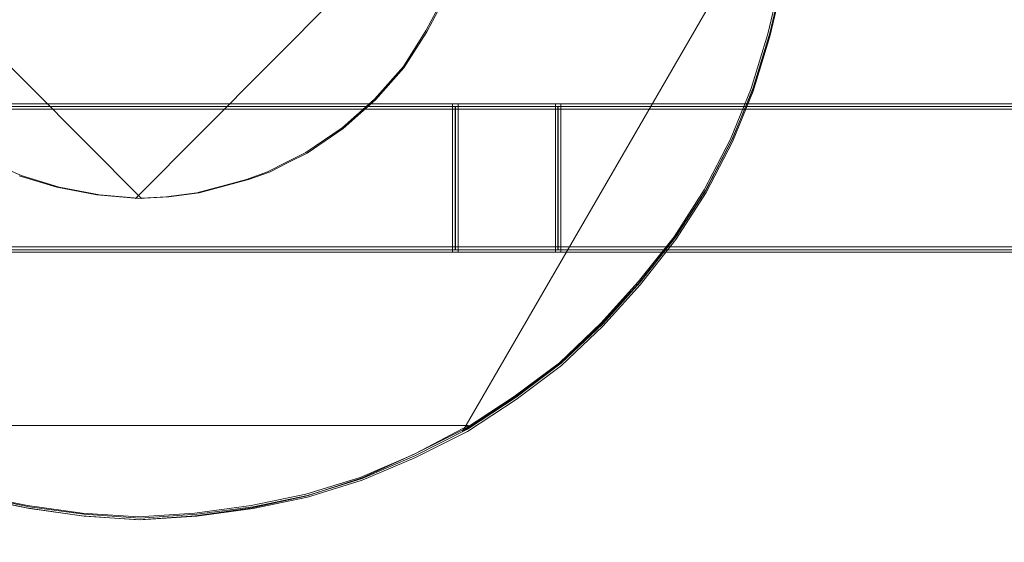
# Model space of a CAD drawing. Header units: millimetres. Extents: x -1290 to 1795, y -4192 to -1311.
# Tile 143 of 256: x 587.01 to 589.83, y -3304.34 to -3302.85. Entities that reach past the tile are written whole.
import ezdxf

# ---------------------------------------------------------------- set-up
doc = ezdxf.new("R2010")
doc.units = ezdxf.units.MM
doc.layers.add('$EL_istn', color=7, linetype='Continuous', lineweight=15)
doc.layers.add('Aparatura', color=7, linetype='Continuous', lineweight=13)
doc.styles.get("Standard").update_dxf_attribs({"font": 'ARIALN.TTF', "width": 0.8})
doc.dimstyles.new('100', dxfattribs={"dimtxt": 15, "dimasz": 10, "dimexe": 1.25, "dimexo": 0.625, "dimtad": 1, "dimdec": 0, "dimtxsty": 'Standard', "dimblk": 'OBLIQUE', "dimcen": 2.5, "dimadec": 0, "dimazin": 0, "dimtfac": 1, "dimtdec": 0, "dimtmove": 0, "dimatfit": 3, "dimldrblk": 'NONE', "dimfxl": 1, "dimarcsym": 0})

# ---------------------------------------------------------------- blocks, each defined once
blk = doc.blocks.new('_Oblique')
at = {"color": 0, "linetype": 'ByBlock', "lineweight": -2}
blk.add_line((-0.5, -0.5), (0.5, 0.5), dxfattribs=at)
blk = doc.blocks.new('*D43')
at = {"layer": '$EL_istn', "color": 0, "linetype": 'Continuous', "lineweight": -2, "ltscale": 0.1}
for p, q in [((605.2914, -3294.7164), (605.2914, -3319.5177)), ((518.0914, -3296.8148), (518.0914, -3319.5177)), ((518.0914, -3318.2677), (605.2914, -3318.2677))]:
    blk.add_line(p, q, dxfattribs=at)
at = {"layer": 'Defpoints', "color": 0}
for p in [(605.2914, -3294.0914), (518.0914, -3296.1898), (605.2914, -3318.2677)]:
    blk.add_point(p, dxfattribs=at)
at = {"layer": '$EL_istn', "color": 0, "linetype": 'ByBlock', "lineweight": -2, "xscale": 5, "yscale": 5, "zscale": 5, "rotation": 180}
blk.add_blockref('_Oblique', (518.0914, -3318.2677), dxfattribs=at)
at = {"layer": '$EL_istn', "color": 0, "linetype": 'ByBlock', "lineweight": -2, "xscale": 5, "yscale": 5, "zscale": 5}
blk.add_blockref('_Oblique', (605.2914, -3318.2677), dxfattribs=at)
at = {"layer": '$EL_istn', "color": 0, "lineweight": 5, "insert": (561.6914, -3313.5581), "char_height": 8, "attachment_point": 5}
blk.add_mtext('436', dxfattribs=at)
blk = doc.blocks.new('_None')

msp = doc.modelspace()

# ---------------------------------------------------------------- linework, layer by layer
at = {"layer": 'Aparatura', "lineweight": 13}
for points in [[(586.3984, -3302.392), (586.4038, -3302.5179), (586.4257, -3302.6329), (586.464, -3302.7424), (586.5132, -3302.8464), (586.5734, -3302.9449), (586.639, -3303.0325), (586.721, -3303.1146), (586.814, -3303.1858), (586.907, -3303.246), (587.0163, -3303.2953), (587.1257, -3303.3281), (587.2405, -3303.35), (587.3609, -3303.361), (586.3984, -3302.392)], [(587.3437, -3303.361), (587.4312, -3303.3555), (587.5187, -3303.3445), (587.6007, -3303.3226), (587.6608, -3303.3062), (587.721, -3303.2843), (587.7757, -3303.2569), (587.8304, -3303.2296), (587.9343, -3303.1584), (588.0272, -3303.0763), (588.1093, -3302.9832), (588.1749, -3302.8792), (588.2241, -3302.7862), (588.2624, -3302.6822), (588.2897, -3302.5891), (588.3061, -3302.4851), (588.3061, -3302.4139), (588.3061, -3302.392), (587.3437, -3303.361)], [(588.2782, -3304.0274), (588.4204, -3303.935), (588.5517, -3303.8372), (588.672, -3303.7231), (588.7815, -3303.6036), (588.8854, -3303.4732), (588.9729, -3303.3374), (589.0495, -3303.1907), (589.1097, -3303.044), (589.1589, -3302.8864), (589.1972, -3302.7235), (589.2191, -3302.5605), (589.2245, -3302.392), (588.2782, -3304.0274)], [(563.2043, -3303.0901), (593.2142, -3303.0901), (563.2043, -3303.0901)], [(588.2656, -3303.5147), (588.2656, -3303.0901), (585.7423, -3303.0901), (585.7423, -3303.5147), (588.2656, -3303.5147)], [(588.2656, -3303.5147), (588.2656, -3303.0901), (585.7423, -3303.0901), (585.7423, -3303.5147), (588.2656, -3303.5147)], [(588.2656, -3303.5147), (588.2656, -3303.0901), (585.7423, -3303.0901), (585.7423, -3303.5147), (588.2656, -3303.5147)], [(585.7423, -3303.0901), (585.7423, -3303.5147), (588.2656, -3303.5147), (588.2656, -3303.0901), (585.7423, -3303.0901)], [(588.2581, -3303.5072), (588.2581, -3303.0976), (585.7498, -3303.0976), (585.7498, -3303.5072), (588.2581, -3303.5072)], [(585.7498, -3303.0976), (585.7498, -3303.5072), (588.2581, -3303.5072), (588.2581, -3303.0976), (585.7498, -3303.0976)], [(588.2656, -3303.0901), (587.1283, -3303.0901), (588.2656, -3303.0901)], [(588.2499, -3303.5147), (588.2499, -3303.0901), (588.2499, -3303.5147)], [(588.5591, -3303.0901), (588.2499, -3303.0901), (588.5591, -3303.0901)], [(588.5591, -3303.5147), (588.5591, -3303.0901), (588.2499, -3303.0901), (588.2499, -3303.5147), (588.5591, -3303.5147)], [(588.5591, -3303.5147), (588.5591, -3303.0901), (588.2499, -3303.0901), (588.2499, -3303.5147), (588.5591, -3303.5147)], [(588.5591, -3303.5147), (588.5591, -3303.0901), (588.2499, -3303.0901), (588.2499, -3303.5147), (588.5591, -3303.5147)], [(588.5591, -3303.0901), (588.2499, -3303.0901), (588.2499, -3303.5147), (588.5591, -3303.5147), (588.5591, -3303.0901)], [(588.5516, -3303.5072), (588.5516, -3303.0976), (588.2578, -3303.0976), (588.2578, -3303.5072), (588.5516, -3303.5072)], [(588.5516, -3303.0976), (588.2578, -3303.0976), (588.2578, -3303.5072), (588.5516, -3303.5072), (588.5516, -3303.0976)], [(589.6857, -3303.0901), (588.5437, -3303.0901), (589.6857, -3303.0901)], [(588.5437, -3303.5147), (588.5437, -3303.0901), (588.5437, -3303.5147)], [(591.0574, -3303.5147), (591.0574, -3303.0901), (588.5437, -3303.0901), (588.5437, -3303.5147), (591.0574, -3303.5147)], [(591.0574, -3303.5147), (591.0574, -3303.0901), (588.5437, -3303.0901), (588.5437, -3303.5147), (591.0574, -3303.5147)], [(591.0574, -3303.5147), (591.0574, -3303.0901), (588.5437, -3303.0901), (588.5437, -3303.5147), (591.0574, -3303.5147)], [(588.5437, -3303.0901), (588.5437, -3303.5147), (591.0574, -3303.5147), (591.0574, -3303.0901), (588.5437, -3303.0901)], [(591.0499, -3303.5072), (591.0499, -3303.0976), (588.5512, -3303.0976), (588.5512, -3303.5072), (591.0499, -3303.5072)], [(588.5512, -3303.0976), (588.5512, -3303.5072), (591.0499, -3303.5072), (591.0499, -3303.0976), (588.5512, -3303.0976)], [(585.7423, -3303.4993), (588.2656, -3303.4993), (585.7423, -3303.4993)], [(588.2499, -3303.4993), (588.5591, -3303.4993), (588.2499, -3303.4993)], [(588.5437, -3303.4993), (591.0574, -3303.4993), (588.5437, -3303.4993)], [(586.4145, -3304.0101), (586.5609, -3304.0905), (586.7126, -3304.1594), (586.8698, -3304.2111), (587.0324, -3304.2455), (587.1896, -3304.2685), (587.3522, -3304.2799), (587.5148, -3304.2685), (587.6775, -3304.2455), (587.8347, -3304.2111), (587.9918, -3304.1594), (588.1436, -3304.0905), (588.2954, -3304.0101), (586.4145, -3304.0101)]]:
    msp.add_lwpolyline(points, close=True, dxfattribs=at)
for points in [[(589.1891, -3302.7286), (589.1515, -3302.8898), (589.1031, -3303.0457), (589.044, -3303.1909), (588.9688, -3303.336), (588.8829, -3303.4704), (588.7808, -3303.5994), (588.6734, -3303.7177), (588.5553, -3303.8306), (588.4263, -3303.9273), (588.2867, -3304.0187), (588.1363, -3304.094), (587.9859, -3304.1585), (587.8301, -3304.2069), (587.6744, -3304.2391), (587.5132, -3304.2606), (587.3521, -3304.2714), (587.191, -3304.2606), (587.0352, -3304.2391), (586.8741, -3304.2069)], [(589.1948, -3302.7257), (589.1572, -3302.8876), (589.1088, -3303.0441), (589.0497, -3303.1899), (588.9745, -3303.3356), (588.8886, -3303.4705), (588.7865, -3303.6), (588.679, -3303.7188), (588.5608, -3303.8321), (588.4319, -3303.9293), (588.2922, -3304.021), (588.1418, -3304.0966), (587.9914, -3304.1613), (587.8356, -3304.2099), (587.6798, -3304.2423), (587.5186, -3304.2639), (587.3574, -3304.2747), (587.1963, -3304.2639), (587.0405, -3304.2423), (586.8793, -3304.2099)], [(586.8794, -3304.2154), (587.0406, -3304.2477), (587.1964, -3304.2692), (587.3575, -3304.2799), (587.5187, -3304.2692), (587.6799, -3304.2477), (587.8357, -3304.2154), (587.9915, -3304.1669), (588.1419, -3304.1024), (588.2923, -3304.0271), (588.432, -3303.9356), (588.5609, -3303.8387), (588.6791, -3303.7258), (588.7866, -3303.6074), (588.8886, -3303.4783), (588.9746, -3303.3437), (589.0498, -3303.1985), (589.1089, -3303.0532), (589.1573, -3302.8972), (589.1949, -3302.7357)], [(587.0108, -3303.2959), (587.1192, -3303.3284), (587.233, -3303.3501), (587.3523, -3303.361), (587.439, -3303.3555), (587.5257, -3303.3447), (587.607, -3303.323), (587.6666, -3303.3067), (587.7262, -3303.285), (587.7804, -3303.2579), (587.8346, -3303.2308), (587.9376, -3303.1602), (588.0297, -3303.0789), (588.111, -3302.9867), (588.1761, -3302.8836), (588.2248, -3302.7914)], [(588.2248, -3302.7914), (588.1761, -3302.8836), (588.111, -3302.9867), (588.0297, -3303.0789), (587.9376, -3303.1602), (587.8346, -3303.2308), (587.7804, -3303.2579), (587.7262, -3303.285), (587.6666, -3303.3067), (587.607, -3303.323), (587.5257, -3303.3447), (587.439, -3303.3555), (587.3523, -3303.361), (587.233, -3303.3501), (587.1192, -3303.3284), (587.0108, -3303.2959)], [(577.3549, -3303.098), (579.8628, -3303.098), (580.1565, -3303.098), (582.6596, -3303.098), (582.9533, -3303.098), (585.4612, -3303.098), (585.75, -3303.098), (588.258, -3303.098), (588.5516, -3303.098), (591.05, -3303.098)], [(577.3549, -3303.098), (579.8628, -3303.098), (580.1565, -3303.098), (582.6596, -3303.098), (582.9533, -3303.098), (585.4612, -3303.098), (585.75, -3303.098), (588.258, -3303.098), (588.5516, -3303.098), (591.05, -3303.098)], [(577.3549, -3303.098), (579.8628, -3303.098), (580.1565, -3303.098), (582.6596, -3303.098), (582.9533, -3303.098), (585.4612, -3303.098), (585.75, -3303.098), (588.258, -3303.098), (588.5516, -3303.098), (591.05, -3303.098)], [(577.3582, -3303.1055), (579.8667, -3303.1055), (580.1604, -3303.1055), (582.6641, -3303.1055), (582.9578, -3303.1055), (585.4663, -3303.1055), (585.7551, -3303.1055), (588.2636, -3303.1055), (588.5573, -3303.1055), (591.0562, -3303.1055)], [(577.3582, -3303.1055), (579.8667, -3303.1055), (580.1604, -3303.1055), (582.6641, -3303.1055), (582.9578, -3303.1055), (585.4663, -3303.1055), (585.7551, -3303.1055), (588.2636, -3303.1055), (588.5573, -3303.1055), (591.0562, -3303.1055)], [(577.3582, -3303.1055), (579.8667, -3303.1055), (580.1604, -3303.1055), (582.6641, -3303.1055), (582.9578, -3303.1055), (585.4663, -3303.1055), (585.7551, -3303.1055), (588.2636, -3303.1055), (588.5573, -3303.1055), (591.0562, -3303.1055)], [(577.3582, -3303.1055), (579.8667, -3303.1055), (580.1604, -3303.1055), (582.6641, -3303.1055), (582.9578, -3303.1055), (585.4663, -3303.1055), (585.7551, -3303.1055), (588.2636, -3303.1055), (588.5573, -3303.1055), (591.0562, -3303.1055)], [(577.3582, -3303.1055), (579.8667, -3303.1055), (580.1604, -3303.1055), (582.6641, -3303.1055), (582.9578, -3303.1055), (585.4663, -3303.1055), (585.7551, -3303.1055), (588.2636, -3303.1055), (588.5573, -3303.1055), (591.0562, -3303.1055)]]:
    msp.add_lwpolyline(points, dxfattribs=at)

# ---------------------------------------------------------------- dimensions: what is measured, and where the dimension line sits
at = {"layer": '$EL_istn', "linetype": 'Continuous', "lineweight": 5, "ltscale": 0.1}
dim = msp.add_linear_dim(base=(605.2914, -3318.2677), p1=(518.0914, -3296.1898), p2=(605.2914, -3294.0914), dimstyle='100', override={"dimtxt": 8, "dimasz": 5, "dimlfac": 5, "dimfxl": 35, "dimfxlon": 0}, dxfattribs=at)
dim.commit()
dim.dimension.update_dxf_attribs({"geometry": '*D43', "text_midpoint": (561.6914, -3313.5581)})

doc.saveas('drawing.dxf')
